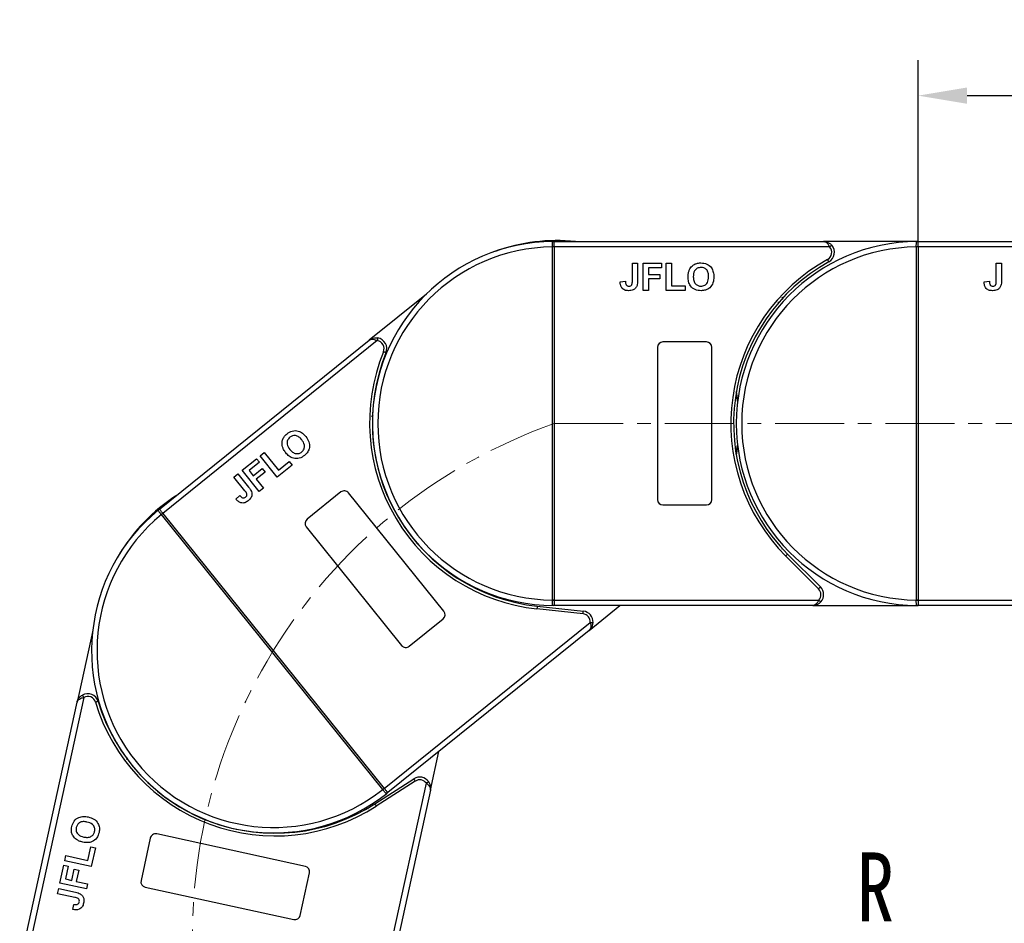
# Model space of a CAD drawing. Header units: millimetres. Extents: x 3152 to 4623, y 378 to 1412.
# Tile 11 of 45: x 3641 to 3822, y 960 to 1126. Entities that reach past the tile are written whole.
import ezdxf

# ---------------------------------------------------------------- set-up
doc = ezdxf.new("R2010")
doc.units = ezdxf.units.MM
doc.linetypes.add('CENTERX2', pattern=[20.32, 12.7, -2.54, 2.54, -2.54])
doc.styles.get("Standard").update_dxf_attribs({"font": '仿宋_GB2312.ttf', "width": 0.8})
doc.styles.add('样式 1', font='仿宋_GB2312.ttf', dxfattribs={"width": 0.8, "height": 6})
doc.dimstyles.new('副本 ISO-45.1', dxfattribs={"dimtxt": 10, "dimasz": 9, "dimexe": 6.5, "dimexo": 0.625, "dimgap": 2.5, "dimtad": 1, "dimdsep": 46, "dimtxsty": 'Standard', "dimcen": 2.5, "dimadec": 0, "dimazin": 0, "dimtfac": 1, "dimtmove": 0, "dimatfit": 3, "dimfxl": 0, "dimarcsym": 0})

# ---------------------------------------------------------------- blocks, each defined once
blk = doc.blocks.new('*D2066')
at = {"color": 0, "lineweight": -2}
for p, q in [((3806.21, 1085.22), (3806.21, 1118.79)), ((3873.21, 1085.57), (3873.21, 1118.79)), ((3815.21, 1112.29), (3864.21, 1112.29))]:
    blk.add_line(p, q, dxfattribs=at)
at = {"color": 0, "lineweight": 9}
for points in [[(3815.21, 1113.79), (3815.21, 1110.79), (3806.21, 1112.29)], [(3864.21, 1113.79), (3864.21, 1110.79), (3873.21, 1112.29)]]:
    blk.add_solid(points, dxfattribs=at)
at = {"layer": 'Defpoints', "color": 0, "lineweight": 9}
for p in [(3873.21, 1112.29), (3806.21, 1084.59), (3873.21, 1084.94)]:
    blk.add_point(p, dxfattribs=at)
at = {"color": 0, "lineweight": 9, "insert": (3839.71, 1119.79), "char_height": 10, "attachment_point": 5}
blk.add_mtext('67', dxfattribs=at)

msp = doc.modelspace()

# ---------------------------------------------------------------- linework, layer by layer
at = {"color": 7, "linetype": 'Continuous', "lineweight": 25}
for p, q in [((3738.856, 1084.443), (3738.856, 1084.446)), ((3739.206, 1084.443), (3738.856, 1084.443)), ((3738.856, 1019.447), (3738.856, 1084.443)), ((3739.206, 1085.325), (3739.206, 1085.445)), ((3739.206, 1085.445), (3788.778, 1085.445)), ((3739.206, 1084.445), (3739.206, 1085.325)), ((3739.206, 1084.445), (3739.206, 1084.443)), ((3789.896, 1084.445), (3739.206, 1084.445)), ((3739.206, 1084.443), (3739.206, 1019.447)), ((3806.206, 1085.445), (3788.778, 1085.445)), ((3805.856, 1084.443), (3805.856, 1084.446)), ((3806.206, 1084.443), (3805.856, 1084.443)), ((3805.856, 1019.447), (3805.856, 1084.443)), ((3806.206, 1085.325), (3806.206, 1085.445)), ((3806.206, 1085.445), (3855.778, 1085.445)), ((3806.206, 1084.445), (3806.206, 1085.325)), ((3806.206, 1084.445), (3806.206, 1084.443)), ((3856.896, 1084.445), (3806.206, 1084.445)), ((3806.206, 1084.443), (3806.206, 1019.447)), ((3753.578, 1081.445), (3754.54, 1081.445)), ((3753.578, 1078.209), (3753.578, 1081.445)), ((3754.54, 1081.445), (3754.54, 1078.293)), ((3755.565, 1076.445), (3755.565, 1081.445)), ((3755.565, 1081.445), (3758.963, 1081.445)), ((3758.963, 1080.612), (3756.527, 1080.612)), ((3756.527, 1080.612), (3756.527, 1079.394)), ((3758.963, 1081.445), (3758.963, 1080.612)), ((3759.796, 1076.445), (3759.796, 1081.445)), ((3759.796, 1081.445), (3760.757, 1081.445)), ((3760.757, 1081.445), (3760.757, 1077.278)), ((3820.578, 1081.445), (3821.54, 1081.445)), ((3820.578, 1078.209), (3820.578, 1081.445)), ((3821.54, 1081.445), (3821.54, 1078.293)), ((3756.527, 1079.394), (3758.642, 1079.394)), ((3758.642, 1079.394), (3758.642, 1078.56)), ((3751.334, 1078.048), (3752.296, 1078.112)), ((3756.527, 1078.56), (3756.527, 1076.445)), ((3758.642, 1078.56), (3756.527, 1078.56)), ((3760.757, 1077.278), (3763.322, 1077.278)), ((3763.322, 1077.278), (3763.322, 1076.445)), ((3818.334, 1078.048), (3819.296, 1078.112)), ((3715.652, 1075.766), (3705.111, 1067.277)), ((3756.527, 1076.445), (3755.565, 1076.445)), ((3763.322, 1076.445), (3759.796, 1076.445)), ((3780.753, 1074.265), (3780.347, 1074.238)), ((3666.504, 1036.184), (3705.111, 1067.277)), ((3706.609, 1067.2), (3667.131, 1035.405)), ((3758.206, 1065.945), (3758.206, 1037.945)), ((3767.206, 1066.945), (3759.206, 1066.945)), ((3768.206, 1037.945), (3768.206, 1065.945)), ((3705.874, 1053.536), (3705.575, 1053.261)), ((3685.048, 1045.983), (3685.797, 1046.587)), ((3688.185, 1042.089), (3685.048, 1045.983)), ((3685.797, 1046.587), (3688.411, 1043.341)), ((3681.753, 1043.33), (3684.399, 1045.461)), ((3684.922, 1044.812), (3683.025, 1043.284)), ((3684.399, 1045.461), (3684.922, 1044.812)), ((3690.931, 1044.301), (3688.185, 1042.089)), ((3688.411, 1043.341), (3690.408, 1044.95)), ((3690.408, 1044.95), (3690.931, 1044.301)), ((3680.206, 1042.083), (3680.955, 1042.686)), ((3680.955, 1042.686), (3682.932, 1040.232)), ((3684.89, 1039.436), (3681.753, 1043.33)), ((3683.025, 1043.284), (3683.789, 1042.335)), ((3683.789, 1042.335), (3685.436, 1043.662)), ((3685.959, 1043.013), (3684.312, 1041.686)), ((3685.436, 1043.662), (3685.959, 1043.013)), ((3682.236, 1039.563), (3680.206, 1042.083)), ((3684.312, 1041.686), (3685.638, 1040.039)), ((3685.638, 1040.039), (3684.89, 1039.436)), ((3699.915, 1039.338), (3693.684, 1034.321)), ((3718.883, 1017.38), (3701.321, 1039.187)), ((3680.589, 1038.03), (3681.298, 1038.683)), ((3759.206, 1036.945), (3767.206, 1036.945)), ((3666.859, 1035.184), (3666.858, 1035.187)), ((3707.627, 984.563), (3666.859, 1035.184)), ((3667.131, 1035.405), (3667.132, 1035.404)), ((3667.132, 1035.404), (3707.9, 984.783)), ((3693.532, 1032.914), (3711.095, 1011.107)), ((3782.165, 1027.903), (3788.209, 1021.859)), ((3787.855, 1021.506), (3781.811, 1027.55)), ((3738.856, 1019.444), (3738.856, 1019.447)), ((3739.206, 1019.447), (3738.856, 1019.447)), ((3739.206, 1019.447), (3739.206, 1019.445)), ((3739.206, 1019.445), (3739.206, 1018.565)), ((3739.206, 1019.445), (3787.913, 1019.445)), ((3805.856, 1019.444), (3805.856, 1019.447)), ((3806.206, 1019.447), (3805.856, 1019.447)), ((3806.206, 1019.447), (3806.206, 1019.445)), ((3806.206, 1019.445), (3806.206, 1018.565)), ((3806.206, 1019.445), (3854.913, 1019.445)), ((3744.498, 1016.901), (3735.999, 1017.817)), ((3736.053, 1018.314), (3744.552, 1017.398)), ((3739.206, 1018.565), (3739.206, 1018.445)), ((3786.794, 1018.445), (3739.206, 1018.445)), ((3745.592, 1013.852), (3751.295, 1018.445)), ((3786.794, 1018.445), (3806.206, 1018.445)), ((3806.206, 1018.565), (3806.206, 1018.445)), ((3853.794, 1018.445), (3806.206, 1018.445)), ((3707.901, 984.781), (3745.835, 1015.332)), ((3712.501, 1010.956), (3718.732, 1015.974)), ((3654.23, 1013.872), (3651.345, 1000.649)), ((3745.592, 1013.852), (3708.528, 984.003)), ((3640.779, 952.217), (3651.345, 1000.649)), ((3652.56, 1001.528), (3641.756, 952.004)), ((3716.383, 984.43), (3717.944, 991.585)), ((3660.558, 990.426), (3660.497, 990.023)), ((3706.155, 981.923), (3713.348, 986.54)), ((3705.262, 938.149), (3715.644, 985.736)), ((3716.383, 984.43), (3706.239, 937.936)), ((3713.618, 986.119), (3706.425, 981.502)), ((3707.629, 984.561), (3707.627, 984.563)), ((3707.9, 984.783), (3707.901, 984.781)), ((3664.822, 975.63), (3663.117, 967.814)), ((3693.369, 970.426), (3666.012, 976.394)), ((3653.352, 971.532), (3653.898, 974.037)), ((3653.898, 974.037), (3654.712, 973.86)), ((3654.712, 973.86), (3653.961, 970.415)), ((3649.076, 971.481), (3649.281, 972.42)), ((3649.281, 972.42), (3653.352, 971.532)), ((3648.174, 967.347), (3648.898, 970.667)), ((3648.898, 970.667), (3649.712, 970.489)), ((3653.961, 970.415), (3649.076, 971.481)), ((3649.712, 970.489), (3649.193, 968.109)), ((3650.383, 967.849), (3650.834, 969.916)), ((3650.834, 969.916), (3651.648, 969.739)), ((3649.193, 968.109), (3650.383, 967.849)), ((3651.648, 969.739), (3651.197, 967.672)), ((3692.427, 961.419), (3694.133, 969.236)), ((3647.75, 965.406), (3647.955, 966.345)), ((3647.955, 966.345), (3651.035, 965.673)), ((3653.059, 966.281), (3648.174, 967.347)), ((3651.197, 967.672), (3653.264, 967.221)), ((3653.264, 967.221), (3653.059, 966.281)), ((3663.881, 966.624), (3691.237, 960.656)), ((3650.912, 964.716), (3647.75, 965.406)), ((3650.592, 962.489), (3650.734, 963.443))]:
    msp.add_line(p, q, dxfattribs=at)
at = {"color": 1, "linetype": 'CENTERX2', "lineweight": 13}
msp.add_line((3739.206, 1051.945), (3979.734, 1051.945), dxfattribs=at)
at = {"color": 7, "linetype": 'Continuous', "lineweight": 25, "flags": 128}
for points in [[(3790.268, 1084.778), (3790.261, 1084.772), (3790.24, 1084.753), (3790.206, 1084.722), (3790.159, 1084.681), (3790.103, 1084.63), (3790.038, 1084.573), (3789.968, 1084.51), (3789.896, 1084.445)], [(3789.746, 1081.695), (3789.741, 1081.703), (3789.728, 1081.728), (3789.705, 1081.769), (3789.675, 1081.823), (3789.638, 1081.889), (3789.597, 1081.965), (3789.551, 1082.047), (3789.504, 1082.132)], [(3706.691, 1067.693), (3706.689, 1067.684), (3706.684, 1067.656), (3706.677, 1067.61), (3706.667, 1067.549), (3706.654, 1067.474), (3706.64, 1067.388), (3706.625, 1067.296), (3706.609, 1067.2)], [(3708.218, 1064.964), (3708.209, 1064.968), (3708.182, 1064.978), (3708.14, 1064.996), (3708.082, 1065.019), (3708.012, 1065.048), (3707.932, 1065.081), (3707.845, 1065.116), (3707.755, 1065.153)], [(3772.706, 1057.754), (3772.925, 1056.311), (3772.958, 1056.045)], [(3772.962, 1056.081), (3772.799, 1057.27), (3772.713, 1057.795)], [(3772.683, 1046.27), (3772.771, 1046.789), (3772.941, 1047.983)], [(3772.958, 1047.845), (3772.925, 1047.578), (3772.706, 1046.135)], [(3666.579, 1036.091), (3666.561, 1036.112), (3666.546, 1036.131), (3666.533, 1036.147), (3666.523, 1036.16), (3666.514, 1036.171), (3666.508, 1036.178), (3666.505, 1036.183), (3666.504, 1036.184)], [(3667.131, 1035.405), (3667.047, 1035.51), (3666.964, 1035.612), (3666.885, 1035.711), (3666.809, 1035.805), (3666.74, 1035.891), (3666.678, 1035.968), (3666.624, 1036.035), (3666.579, 1036.091)], [(3667.132, 1035.404), (3667.127, 1035.4), (3667.111, 1035.387), (3667.086, 1035.367), (3667.052, 1035.34), (3667.011, 1035.306), (3666.964, 1035.268), (3666.913, 1035.227), (3666.859, 1035.184)], [(3782.165, 1027.903), (3782.158, 1027.897), (3782.138, 1027.876), (3782.105, 1027.844), (3782.061, 1027.8), (3782.007, 1027.746), (3781.946, 1027.685), (3781.88, 1027.619), (3781.811, 1027.55)], [(3787.855, 1021.506), (3787.924, 1021.575), (3787.99, 1021.641), (3788.052, 1021.702), (3788.105, 1021.756), (3788.149, 1021.8), (3788.182, 1021.832), (3788.202, 1021.852), (3788.209, 1021.859)], [(3787.913, 1019.445), (3787.985, 1019.38), (3788.055, 1019.317), (3788.12, 1019.26), (3788.176, 1019.209), (3788.222, 1019.168), (3788.257, 1019.137), (3788.278, 1019.118), (3788.285, 1019.112)], [(3736.053, 1018.314), (3736.052, 1018.305), (3736.049, 1018.276), (3736.044, 1018.23), (3736.037, 1018.169), (3736.029, 1018.093), (3736.02, 1018.007), (3736.01, 1017.914), (3735.999, 1017.817)], [(3744.498, 1016.901), (3744.508, 1016.998), (3744.518, 1017.091), (3744.528, 1017.177), (3744.536, 1017.252), (3744.542, 1017.314), (3744.547, 1017.36), (3744.551, 1017.388), (3744.552, 1017.398)], [(3745.835, 1015.332), (3745.933, 1015.327), (3746.026, 1015.322), (3746.113, 1015.317), (3746.188, 1015.314), (3746.25, 1015.31), (3746.296, 1015.308), (3746.325, 1015.306), (3746.334, 1015.306)], [(3652.314, 1001.963), (3652.319, 1001.955), (3652.333, 1001.93), (3652.356, 1001.89), (3652.386, 1001.836), (3652.424, 1001.77), (3652.466, 1001.695), (3652.512, 1001.613), (3652.56, 1001.528)], [(3655.215, 1000.796), (3655.206, 1000.793), (3655.179, 1000.785), (3655.135, 1000.772), (3655.075, 1000.754), (3655.002, 1000.732), (3654.92, 1000.707), (3654.83, 1000.68), (3654.736, 1000.653)], [(3713.618, 986.119), (3713.566, 986.201), (3713.515, 986.28), (3713.468, 986.353), (3713.427, 986.417), (3713.394, 986.469), (3713.369, 986.508), (3713.354, 986.532), (3713.348, 986.54)], [(3707.9, 984.783), (3707.895, 984.779), (3707.879, 984.766), (3707.854, 984.746), (3707.82, 984.719), (3707.779, 984.685), (3707.732, 984.647), (3707.681, 984.606), (3707.627, 984.563)], [(3707.901, 984.781), (3707.985, 984.677), (3708.068, 984.574), (3708.148, 984.476), (3708.223, 984.382), (3708.292, 984.296), (3708.354, 984.219), (3708.408, 984.152), (3708.453, 984.096)], [(3715.644, 985.736), (3715.723, 985.793), (3715.799, 985.848), (3715.869, 985.899), (3715.93, 985.943), (3715.981, 985.98), (3716.018, 986.007), (3716.041, 986.023), (3716.049, 986.029)], [(3708.453, 984.096), (3708.471, 984.074), (3708.486, 984.056), (3708.499, 984.04), (3708.509, 984.026), (3708.518, 984.016), (3708.524, 984.009), (3708.527, 984.004), (3708.528, 984.003)], [(3706.155, 981.923), (3706.16, 981.915), (3706.175, 981.891), (3706.2, 981.852), (3706.234, 981.8), (3706.275, 981.736), (3706.322, 981.663), (3706.372, 981.584), (3706.425, 981.502)]]:
    msp.add_lwpolyline(points, dxfattribs=at)
at = {"color": 7, "linetype": 'Continuous', "lineweight": 25}
for centre, radius, start, end in [((3739.206, 1051.945), 33.5, 90.40019, 269.59981), ((3739.206, 1051.945), 32.5, 90.61704, 269.38296), ((3739.698, 1052.118), 33.5, 84.17005, 109.86885), ((3738.943, 1054.13), 30.316, 89.50338, 90.16488), ((3738.969, 1085.149), 0.295, 36.63906, 89.46206), ((3806.206, 1051.945), 33.5, 90.40019, 269.59981), ((3806.206, 1051.945), 32.5, 90.61704, 269.38296), ((3788.778, 1083.445), 1.5, 298.95502, 41.81031), ((3788.778, 1083.445), 2, 298.95502, 41.81031), ((3805.943, 1054.129), 30.317, 89.50339, 90.16487), ((3805.969, 1085.149), 0.295, 36.6391, 89.46184), ((3806.206, 1051.945), 34.5, 118.95502, 225), ((3806.206, 1051.945), 34, 118.95502, 225), ((3706.366, 1065.72), 1.5, 337.80156, 80.65685), ((3706.366, 1065.72), 2, 337.80156, 80.65685), ((3759.206, 1065.945), 1, 90, 180), ((3767.206, 1065.945), 1, 0, 90), ((3739.698, 1052.118), 34.5, 157.80156, 263.84654), ((3739.698, 1052.118), 34, 157.80156, 263.84654), ((3700.542, 1038.56), 1, 38.84654, 128.84654), ((3687.79, 1010.537), 33.5, 123.01659, 148.71539), ((3759.206, 1037.945), 1, 180, 270), ((3767.206, 1037.945), 1, 270, 0), ((3687.516, 1010.093), 33.5, 129.24672, 308.44635), ((3687.516, 1010.093), 32.5, 129.46358, 308.2295), ((3666.505, 1035.805), 0.295, 75.48604, 128.30954), ((3685.738, 1011.883), 29.992, 128.3454, 129.01407), ((3694.311, 1033.542), 1, 128.84654, 218.84654), ((3786.794, 1020.445), 1.5, 318.18969, 45), ((3786.794, 1020.445), 2, 318.18969, 45), ((3738.944, 1049.622), 30.178, 269.83361, 270.49813), ((3805.944, 1049.623), 30.179, 269.83361, 270.49813), ((3718.105, 1016.752), 1, 308.84654, 38.84654), ((3738.969, 1018.741), 0.295, 270.53837, 323.35979), ((3744.337, 1015.409), 2, 357.03622, 83.84654), ((3805.969, 1018.741), 0.295, 270.53859, 323.35975), ((3744.337, 1015.409), 1.5, 357.03622, 83.84654), ((3711.874, 1011.735), 1, 218.84654, 308.84654), ((3653.299, 1000.223), 2, 16.6481, 119.50339), ((3653.299, 1000.223), 1.5, 16.6481, 119.50339), ((3687.79, 1010.537), 34.5, 196.6481, 302.69308), ((3687.79, 1010.537), 34, 196.6481, 302.69308), ((3714.429, 984.857), 2, 35.88276, 122.69308), ((3714.429, 984.857), 1.5, 35.88276, 122.69308), ((3688.826, 1008.049), 30.087, 308.6793, 309.34584), ((3708.159, 984.085), 0.295, 309.38501, 2.20652), ((3665.799, 975.417), 1, 77.69308, 167.69308), ((3693.156, 969.449), 1, 347.69308, 77.69308), ((3664.094, 967.601), 1, 167.69308, 257.69308), ((3691.45, 961.633), 1, 257.69308, 347.69308)]:
    msp.add_arc(centre, radius, start, end, dxfattribs=at)
at = {"color": 1, "linetype": 'CENTERX2', "lineweight": 13}
msp.add_arc((3772.64, 957.654), 100.043, 109.5235, 265.18185, dxfattribs=at)
at = {"color": 7, "linetype": 'Continuous', "lineweight": 25}
for points, knots in [([(3738.856, 1084.446), (3738.856, 1084.46), (3738.856, 1084.586), (3738.855, 1084.824), (3738.856, 1085.115), (3738.872, 1085.327), (3738.904, 1085.431), (3738.953, 1085.44), (3738.972, 1085.444)], [0, 0, 0, 0, 0.0272191, 0.2407851, 0.4543143, 0.6666327, 0.8727615, 1, 1, 1, 1]), ([(3738.972, 1085.444), (3738.984, 1085.444), (3739.052, 1085.445), (3739.136, 1085.445), (3739.205, 1085.445), (3739.206, 1085.445)], [0, 0, 0, 0, 0.17434888, 0.98787989, 1, 1, 1, 1]), ([(3788.778, 1085.445), (3788.779, 1085.445), (3788.782, 1085.445), (3788.788, 1085.445), (3788.796, 1085.445), (3788.81, 1085.444), (3788.833, 1085.443), (3788.859, 1085.441), (3788.904, 1085.435), (3788.984, 1085.419), (3789.149, 1085.362), (3789.304, 1085.262), (3789.512, 1085.073), (3789.703, 1084.838), (3789.838, 1084.563), (3789.896, 1084.445)], [0, 0, 0, 0, 0.0040826, 0.0053131, 0.0138351, 0.0235037, 0.0399467, 0.0679592, 0.0859126, 0.1471897, 0.2568406, 0.4847202, 0.5267014, 0.7953706, 1, 1, 1, 1]), ([(3788.778, 1085.445), (3788.78, 1085.445), (3788.791, 1085.445), (3788.83, 1085.445), (3788.875, 1085.443), (3789.133, 1085.426), (3789.529, 1085.33), (3789.983, 1085.067), (3790.189, 1084.858), (3790.268, 1084.778)], [0, 0, 0, 0, 0.0050913, 0.020368, 0.0708107, 0.0890883, 0.5003118, 0.8092256, 1, 1, 1, 1]), ([(3805.856, 1084.446), (3805.856, 1084.46), (3805.856, 1084.586), (3805.855, 1084.824), (3805.856, 1085.115), (3805.872, 1085.327), (3805.904, 1085.431), (3805.953, 1085.44), (3805.972, 1085.444)], [0, 0, 0, 0, 0.0272191, 0.240785, 0.4543142, 0.6666325, 0.872761, 1, 1, 1, 1]), ([(3805.972, 1085.444), (3805.984, 1085.444), (3806.052, 1085.445), (3806.136, 1085.445), (3806.205, 1085.445), (3806.206, 1085.445)], [0, 0, 0, 0, 0.17434571, 0.98787726, 1, 1, 1, 1]), ([(3764.058, 1080.186), (3764.206, 1080.452), (3764.47, 1080.927), (3764.939, 1081.195), (3765.145, 1081.313)], [0, 0, 0, 0, 0.5599552, 1, 1, 1, 1]), ([(3766.211, 1080.676), (3765.973, 1080.648), (3765.498, 1080.594), (3764.863, 1079.944), (3764.822, 1079.326), (3764.796, 1078.948)], [0, 0, 0, 0, 0.2802774, 0.5598774, 1, 1, 1, 1]), ([(3765.145, 1081.313), (3765.337, 1081.378), (3765.679, 1081.494), (3766.04, 1081.504), (3766.199, 1081.509)], [0, 0, 0, 0, 0.5595645, 1, 1, 1, 1]), ([(3766.199, 1081.509), (3766.572, 1081.474), (3767.315, 1081.403), (3768.143, 1080.696), (3768.531, 1079.811), (3768.562, 1079.229), (3768.578, 1078.938)], [0, 0, 0, 0, 0.2798306, 0.5586696, 0.7790055, 1, 1, 1, 1]), ([(3767.616, 1078.962), (3767.606, 1079.197), (3767.586, 1079.666), (3767.283, 1080.273), (3766.767, 1080.629), (3766.397, 1080.66), (3766.211, 1080.676)], [0, 0, 0, 0, 0.28108766, 0.5600131, 0.77969138, 1, 1, 1, 1]), ([(3763.834, 1078.915), (3763.841, 1079.159), (3763.853, 1079.594), (3763.995, 1080.005), (3764.058, 1080.186)], [0, 0, 0, 0, 0.5601714, 1, 1, 1, 1]), ([(3766.213, 1076.381), (3765.843, 1076.414), (3765.105, 1076.481), (3764.277, 1077.173), (3763.882, 1078.048), (3763.85, 1078.626), (3763.834, 1078.915)], [0, 0, 0, 0, 0.2799425, 0.558704, 0.7790449, 1, 1, 1, 1]), ([(3764.796, 1078.948), (3764.807, 1078.711), (3764.83, 1078.24), (3765.144, 1077.637), (3765.654, 1077.27), (3766.025, 1077.233), (3766.211, 1077.214)], [0, 0, 0, 0, 0.28101969, 0.56011627, 0.77993893, 1, 1, 1, 1]), ([(3766.211, 1077.214), (3766.449, 1077.245), (3766.924, 1077.306), (3767.547, 1077.967), (3767.59, 1078.584), (3767.616, 1078.962)], [0, 0, 0, 0, 0.2799906, 0.5597682, 1, 1, 1, 1]), ([(3768.578, 1078.938), (3768.553, 1078.568), (3768.504, 1077.831), (3767.922, 1076.935), (3767.083, 1076.444), (3766.503, 1076.402), (3766.213, 1076.381)], [0, 0, 0, 0, 0.2805515, 0.5594881, 0.7794341, 1, 1, 1, 1]), ([(3752.879, 1076.381), (3752.635, 1076.399), (3752.149, 1076.435), (3751.593, 1076.888), (3751.364, 1077.478), (3751.344, 1077.857), (3751.334, 1078.048)], [0, 0, 0, 0, 0.2802459, 0.5584164, 0.7788269, 1, 1, 1, 1]), ([(3752.296, 1078.112), (3752.301, 1077.991), (3752.311, 1077.776), (3752.391, 1077.577), (3752.426, 1077.49)], [0, 0, 0, 0, 0.5610215, 1, 1, 1, 1]), ([(3752.426, 1077.49), (3752.46, 1077.443), (3752.527, 1077.35), (3752.703, 1077.236), (3752.851, 1077.223), (3752.941, 1077.214)], [0, 0, 0, 0, 0.2806728, 0.5608434, 1, 1, 1, 1]), ([(3754.43, 1077.342), (3754.352, 1077.176), (3754.195, 1076.843), (3753.644, 1076.441), (3753.169, 1076.404), (3752.879, 1076.381)], [0, 0, 0, 0, 0.2801213, 0.5603541, 1, 1, 1, 1]), ([(3752.941, 1077.214), (3753.057, 1077.222), (3753.231, 1077.234), (3753.423, 1077.372), (3753.581, 1077.684), (3753.579, 1077.976), (3753.578, 1078.209)], [0, 0, 0, 0, 0.2493963, 0.3744263, 0.4994532, 1, 1, 1, 1]), ([(3754.54, 1078.293), (3754.538, 1078.113), (3754.536, 1077.792), (3754.463, 1077.48), (3754.43, 1077.342)], [0, 0, 0, 0, 0.56029539, 1, 1, 1, 1]), ([(3819.879, 1076.381), (3819.635, 1076.399), (3819.149, 1076.435), (3818.593, 1076.888), (3818.364, 1077.478), (3818.344, 1077.857), (3818.334, 1078.048)], [0, 0, 0, 0, 0.2802458, 0.5584161, 0.778827, 1, 1, 1, 1]), ([(3819.296, 1078.112), (3819.301, 1077.991), (3819.311, 1077.776), (3819.391, 1077.577), (3819.426, 1077.49)], [0, 0, 0, 0, 0.5610217, 1, 1, 1, 1]), ([(3819.426, 1077.49), (3819.46, 1077.443), (3819.527, 1077.35), (3819.703, 1077.236), (3819.851, 1077.223), (3819.941, 1077.214)], [0, 0, 0, 0, 0.2806707, 0.5608437, 1, 1, 1, 1]), ([(3821.43, 1077.342), (3821.352, 1077.176), (3821.195, 1076.843), (3820.644, 1076.441), (3820.169, 1076.404), (3819.879, 1076.381)], [0, 0, 0, 0, 0.28012186, 0.56035483, 1, 1, 1, 1]), ([(3819.941, 1077.214), (3820.057, 1077.222), (3820.231, 1077.234), (3820.423, 1077.372), (3820.581, 1077.684), (3820.579, 1077.976), (3820.578, 1078.209)], [0, 0, 0, 0, 0.2493962, 0.3744262, 0.4994537, 1, 1, 1, 1]), ([(3821.54, 1078.293), (3821.538, 1078.113), (3821.536, 1077.792), (3821.463, 1077.48), (3821.43, 1077.342)], [0, 0, 0, 0, 0.5602953, 1, 1, 1, 1]), ([(3781.348, 1074.798), (3781.29, 1074.861), (3781.174, 1074.987), (3781.134, 1075.143), (3781.114, 1075.221)], [0, 0, 0, 0, 0.5004192, 1, 1, 1, 1]), ([(3705.111, 1067.277), (3705.114, 1067.279), (3705.122, 1067.286), (3705.152, 1067.309), (3705.188, 1067.337), (3705.4, 1067.485), (3705.769, 1067.659), (3706.287, 1067.739), (3706.579, 1067.706), (3706.691, 1067.693)], [0, 0, 0, 0, 0.0050921, 0.0203676, 0.0708092, 0.0890894, 0.5003114, 0.8092274, 1, 1, 1, 1]), ([(3705.111, 1067.277), (3705.113, 1067.278), (3705.114, 1067.28), (3705.119, 1067.283), (3705.125, 1067.288), (3705.137, 1067.297), (3705.156, 1067.31), (3705.178, 1067.325), (3705.216, 1067.349), (3705.288, 1067.386), (3705.453, 1067.446), (3705.636, 1067.465), (3705.916, 1067.448), (3706.213, 1067.385), (3706.49, 1067.255), (3706.609, 1067.2)], [0, 0, 0, 0, 0.00408155, 0.00531343, 0.0138349, 0.02350295, 0.03994634, 0.06795868, 0.08591146, 0.14718959, 0.25684129, 0.48472048, 0.52670108, 0.79537119, 1, 1, 1, 1]), ([(3689.298, 1049.236), (3689.406, 1049.407), (3689.6, 1049.712), (3689.874, 1049.946), (3689.995, 1050.05)], [0, 0, 0, 0, 0.5595653, 1, 1, 1, 1]), ([(3689.995, 1050.05), (3690.308, 1050.256), (3690.931, 1050.667), (3692.019, 1050.636), (3692.876, 1050.19), (3693.266, 1049.756), (3693.461, 1049.539)], [0, 0, 0, 0, 0.2798309, 0.5586689, 0.7790047, 1, 1, 1, 1]), ([(3692.697, 1048.955), (3692.541, 1049.132), (3692.231, 1049.484), (3691.615, 1049.767), (3690.989, 1049.72), (3690.681, 1049.512), (3690.527, 1049.408)], [0, 0, 0, 0, 0.2810866, 0.560013, 0.7796901, 1, 1, 1, 1]), ([(3689.157, 1047.676), (3689.106, 1047.976), (3689.013, 1048.512), (3689.211, 1049.015), (3689.298, 1049.236)], [0, 0, 0, 0, 0.5599554, 1, 1, 1, 1]), ([(3690.527, 1049.408), (3690.359, 1049.238), (3690.024, 1048.897), (3689.937, 1047.993), (3690.292, 1047.485), (3690.509, 1047.175)], [0, 0, 0, 0, 0.2802778, 0.5598768, 1, 1, 1, 1]), ([(3692.699, 1046.712), (3692.864, 1046.885), (3693.196, 1047.231), (3693.267, 1048.137), (3692.913, 1048.644), (3692.697, 1048.955)], [0, 0, 0, 0, 0.279991, 0.5597684, 1, 1, 1, 1]), ([(3693.461, 1049.539), (3693.673, 1049.236), (3694.097, 1048.631), (3694.206, 1047.567), (3693.861, 1046.659), (3693.436, 1046.263), (3693.223, 1046.065)], [0, 0, 0, 0, 0.2805512, 0.5594884, 0.7794343, 1, 1, 1, 1]), ([(3689.781, 1046.546), (3689.633, 1046.74), (3689.369, 1047.087), (3689.222, 1047.496), (3689.157, 1047.676)], [0, 0, 0, 0, 0.5601704, 1, 1, 1, 1]), ([(3693.223, 1046.065), (3692.914, 1045.859), (3692.297, 1045.448), (3691.218, 1045.467), (3690.362, 1045.901), (3689.974, 1046.331), (3689.781, 1046.546)], [0, 0, 0, 0, 0.2799429, 0.5587037, 0.7790441, 1, 1, 1, 1]), ([(3690.509, 1047.175), (3690.666, 1046.998), (3690.98, 1046.645), (3691.602, 1046.372), (3692.229, 1046.406), (3692.542, 1046.61), (3692.699, 1046.712)], [0, 0, 0, 0, 0.2810209, 0.5601169, 0.7799407, 1, 1, 1, 1]), ([(3682.363, 1038.389), (3682.449, 1038.468), (3682.577, 1038.586), (3682.64, 1038.814), (3682.567, 1039.156), (3682.383, 1039.382), (3682.236, 1039.563)], [0, 0, 0, 0, 0.2493952, 0.3744251, 0.4994533, 1, 1, 1, 1]), ([(3683.443, 1039.423), (3683.486, 1039.244), (3683.573, 1038.886), (3683.396, 1038.227), (3683.049, 1037.9), (3682.838, 1037.701)], [0, 0, 0, 0, 0.2801217, 0.560355, 1, 1, 1, 1]), ([(3682.932, 1040.232), (3683.044, 1040.091), (3683.244, 1039.839), (3683.382, 1039.55), (3683.443, 1039.423)], [0, 0, 0, 0, 0.56029654, 1, 1, 1, 1]), ([(3682.838, 1037.701), (3682.636, 1037.562), (3682.235, 1037.285), (3681.518, 1037.289), (3680.969, 1037.605), (3680.716, 1037.888), (3680.589, 1038.03)], [0, 0, 0, 0, 0.2802468, 0.5584164, 0.7788282, 1, 1, 1, 1]), ([(3681.298, 1038.683), (3681.378, 1038.593), (3681.52, 1038.431), (3681.707, 1038.326), (3681.79, 1038.28)], [0, 0, 0, 0, 0.5610141, 1, 1, 1, 1]), ([(3681.79, 1038.28), (3681.845, 1038.265), (3681.955, 1038.235), (3682.164, 1038.257), (3682.288, 1038.339), (3682.363, 1038.389)], [0, 0, 0, 0, 0.2806715, 0.5608405, 1, 1, 1, 1]), ([(3666.858, 1035.187), (3666.849, 1035.198), (3666.769, 1035.296), (3666.619, 1035.48), (3666.438, 1035.708), (3666.317, 1035.883), (3666.277, 1035.983), (3666.31, 1036.022), (3666.322, 1036.037)], [0, 0, 0, 0, 0.0272175, 0.2407827, 0.4543125, 0.6666316, 0.8727603, 1, 1, 1, 1]), ([(3666.322, 1036.037), (3666.331, 1036.044), (3666.384, 1036.087), (3666.449, 1036.14), (3666.503, 1036.184), (3666.504, 1036.184)], [0, 0, 0, 0, 0.1743454, 0.9878808, 1, 1, 1, 1]), ([(3738.972, 1018.446), (3738.961, 1018.447), (3738.925, 1018.451), (3738.888, 1018.501), (3738.864, 1018.635), (3738.855, 1018.864), (3738.855, 1019.148), (3738.856, 1019.351), (3738.856, 1019.444)], [0, 0, 0, 0, 0.0734461, 0.2244877, 0.4109986, 0.6135413, 0.8237441, 1, 1, 1, 1]), ([(3787.913, 1019.445), (3787.854, 1019.326), (3787.72, 1019.052), (3787.528, 1018.817), (3787.321, 1018.628), (3787.166, 1018.528), (3787, 1018.471), (3786.921, 1018.455), (3786.876, 1018.449), (3786.85, 1018.447), (3786.827, 1018.446), (3786.812, 1018.445), (3786.804, 1018.445), (3786.798, 1018.445), (3786.796, 1018.445), (3786.794, 1018.445)], [0, 0, 0, 0, 0.2046294, 0.4732993, 0.51528, 0.7431595, 0.8528103, 0.9140875, 0.9320409, 0.9600534, 0.9764963, 0.9861649, 0.9946869, 0.9959174, 1, 1, 1, 1]), ([(3786.794, 1018.445), (3786.797, 1018.445), (3786.808, 1018.445), (3786.846, 1018.445), (3786.892, 1018.447), (3787.15, 1018.464), (3787.546, 1018.56), (3787.999, 1018.823), (3788.206, 1019.032), (3788.285, 1019.112)], [0, 0, 0, 0, 0.0050913, 0.0203681, 0.0708108, 0.0890884, 0.5003128, 0.8092268, 1, 1, 1, 1]), ([(3805.972, 1018.446), (3805.961, 1018.447), (3805.925, 1018.451), (3805.888, 1018.501), (3805.864, 1018.635), (3805.855, 1018.864), (3805.855, 1019.148), (3805.856, 1019.351), (3805.856, 1019.444)], [0, 0, 0, 0, 0.07344655, 0.22448779, 0.41099877, 0.61354147, 0.82374412, 1, 1, 1, 1]), ([(3739.206, 1018.445), (3739.205, 1018.445), (3739.136, 1018.445), (3739.052, 1018.445), (3738.984, 1018.446), (3738.972, 1018.446)], [0, 0, 0, 0, 0.0121201, 0.8256511, 1, 1, 1, 1]), ([(3806.206, 1018.445), (3806.205, 1018.445), (3806.136, 1018.445), (3806.052, 1018.445), (3805.984, 1018.446), (3805.972, 1018.446)], [0, 0, 0, 0, 0.01212274, 0.8256543, 1, 1, 1, 1]), ([(3745.835, 1015.332), (3745.864, 1015.203), (3745.931, 1014.905), (3745.93, 1014.602), (3745.887, 1014.324), (3745.829, 1014.149), (3745.736, 1014.001), (3745.684, 1013.939), (3745.652, 1013.906), (3745.634, 1013.888), (3745.617, 1013.873), (3745.605, 1013.863), (3745.599, 1013.858), (3745.595, 1013.854), (3745.593, 1013.853), (3745.592, 1013.852)], [0, 0, 0, 0, 0.2046286, 0.4732994, 0.5152803, 0.7431596, 0.8528099, 0.9140872, 0.9320409, 0.9600537, 0.9764964, 0.9861643, 0.9946871, 0.9959178, 1, 1, 1, 1]), ([(3745.592, 1013.852), (3745.594, 1013.853), (3745.602, 1013.86), (3745.632, 1013.885), (3745.666, 1013.914), (3745.857, 1014.089), (3746.104, 1014.413), (3746.293, 1014.902), (3746.323, 1015.194), (3746.334, 1015.306)], [0, 0, 0, 0, 0.0050922, 0.02036816, 0.07081089, 0.08908952, 0.50031269, 0.80922543, 1, 1, 1, 1]), ([(3651.345, 1000.649), (3651.346, 1000.652), (3651.348, 1000.662), (3651.357, 1000.7), (3651.368, 1000.744), (3651.439, 1000.992), (3651.618, 1001.359), (3651.971, 1001.746), (3652.219, 1001.903), (3652.314, 1001.963)], [0, 0, 0, 0, 0.0050919, 0.0203688, 0.0708118, 0.089089, 0.5003129, 0.8092216, 1, 1, 1, 1]), ([(3651.345, 1000.649), (3651.345, 1000.651), (3651.346, 1000.653), (3651.347, 1000.659), (3651.349, 1000.667), (3651.353, 1000.681), (3651.359, 1000.703), (3651.367, 1000.728), (3651.382, 1000.771), (3651.414, 1000.845), (3651.505, 1000.995), (3651.636, 1001.124), (3651.865, 1001.287), (3652.136, 1001.424), (3652.432, 1001.497), (3652.56, 1001.528)], [0, 0, 0, 0, 0.00408289, 0.00531239, 0.01383526, 0.02350366, 0.03994649, 0.06795921, 0.08591345, 0.14718919, 0.25684146, 0.48472029, 0.52670071, 0.79537024, 1, 1, 1, 1]), ([(3708.346, 983.856), (3708.336, 983.85), (3708.306, 983.831), (3708.246, 983.847), (3708.142, 983.936), (3707.992, 984.109), (3707.814, 984.33), (3707.687, 984.489), (3707.629, 984.561)], [0, 0, 0, 0, 0.0734462, 0.2244877, 0.4109987, 0.6135403, 0.823745, 1, 1, 1, 1]), ([(3715.644, 985.736), (3715.747, 985.654), (3715.986, 985.464), (3716.176, 985.227), (3716.316, 984.984), (3716.381, 984.811), (3716.401, 984.637), (3716.4, 984.556), (3716.396, 984.511), (3716.393, 984.485), (3716.389, 984.462), (3716.386, 984.448), (3716.385, 984.44), (3716.383, 984.434), (3716.383, 984.432), (3716.383, 984.43)], [0, 0, 0, 0, 0.2046296, 0.4732996, 0.5152801, 0.7431603, 0.8528104, 0.9140876, 0.9320418, 0.9600543, 0.976497, 0.9861648, 0.9946875, 0.9959179, 1, 1, 1, 1]), ([(3716.383, 984.43), (3716.383, 984.433), (3716.386, 984.444), (3716.393, 984.481), (3716.401, 984.526), (3716.44, 984.782), (3716.43, 985.189), (3716.27, 985.688), (3716.11, 985.935), (3716.049, 986.029)], [0, 0, 0, 0, 0.0050908, 0.0203681, 0.0708098, 0.0890867, 0.5003113, 0.8092267, 1, 1, 1, 1]), ([(3708.528, 984.003), (3708.528, 984.002), (3708.474, 983.959), (3708.408, 983.906), (3708.355, 983.864), (3708.346, 983.856)], [0, 0, 0, 0, 0.0121207, 0.8256555, 1, 1, 1, 1]), ([(3650.378, 977.75), (3650.492, 978.107), (3650.72, 978.818), (3651.587, 979.476), (3652.534, 979.667), (3653.109, 979.573), (3653.397, 979.527)], [0, 0, 0, 0, 0.279829, 0.5586687, 0.7790048, 1, 1, 1, 1]), ([(3653.397, 979.527), (3653.753, 979.424), (3654.463, 979.219), (3655.214, 978.458), (3655.515, 977.534), (3655.433, 976.959), (3655.391, 976.671)], [0, 0, 0, 0, 0.2805499, 0.5594873, 0.7794332, 1, 1, 1, 1]), ([(3650.345, 976.679), (3650.322, 976.88), (3650.282, 977.239), (3650.349, 977.594), (3650.378, 977.75)], [0, 0, 0, 0, 0.5595645, 1, 1, 1, 1]), ([(3651.195, 977.585), (3651.171, 977.346), (3651.123, 976.87), (3651.622, 976.112), (3652.217, 975.939), (3652.581, 975.834)], [0, 0, 0, 0, 0.2802809, 0.5598787, 1, 1, 1, 1]), ([(3653.169, 978.592), (3652.936, 978.632), (3652.474, 978.713), (3651.816, 978.546), (3651.359, 978.117), (3651.249, 977.762), (3651.195, 977.585)], [0, 0, 0, 0, 0.2810909, 0.5600156, 0.7796959, 1, 1, 1, 1]), ([(3654.577, 976.847), (3654.597, 977.086), (3654.639, 977.563), (3654.126, 978.312), (3653.532, 978.486), (3653.169, 978.592)], [0, 0, 0, 0, 0.27999, 0.5597679, 1, 1, 1, 1]), ([(3651.214, 975.376), (3650.986, 975.577), (3650.578, 975.936), (3650.416, 976.452), (3650.345, 976.679)], [0, 0, 0, 0, 0.5599579, 1, 1, 1, 1]), ([(3652.408, 974.887), (3652.172, 974.946), (3651.749, 975.05), (3651.377, 975.277), (3651.214, 975.376)], [0, 0, 0, 0, 0.5601747, 1, 1, 1, 1]), ([(3655.391, 976.671), (3655.28, 976.317), (3655.057, 975.61), (3654.204, 974.948), (3653.265, 974.749), (3652.694, 974.841), (3652.408, 974.887)], [0, 0, 0, 0, 0.27994194, 0.55870502, 0.77904525, 1, 1, 1, 1]), ([(3652.581, 975.834), (3652.815, 975.794), (3653.281, 975.716), (3653.936, 975.894), (3654.403, 976.314), (3654.519, 976.669), (3654.577, 976.847)], [0, 0, 0, 0, 0.281019, 0.5601196, 0.7799389, 1, 1, 1, 1]), ([(3651.748, 963.881), (3651.765, 963.997), (3651.791, 964.169), (3651.696, 964.386), (3651.425, 964.607), (3651.14, 964.668), (3650.912, 964.716)], [0, 0, 0, 0, 0.2494006, 0.3744292, 0.4994572, 1, 1, 1, 1]), ([(3651.035, 965.673), (3651.21, 965.634), (3651.524, 965.563), (3651.813, 965.425), (3651.94, 965.364)], [0, 0, 0, 0, 0.5602903, 1, 1, 1, 1]), ([(3651.94, 965.364), (3652.086, 965.252), (3652.378, 965.028), (3652.653, 964.403), (3652.589, 963.931), (3652.549, 963.643)], [0, 0, 0, 0, 0.2801219, 0.5603555, 1, 1, 1, 1]), ([(3652.549, 963.643), (3652.479, 963.409), (3652.34, 962.942), (3651.779, 962.495), (3651.154, 962.397), (3650.779, 962.458), (3650.592, 962.489)], [0, 0, 0, 0, 0.2802445, 0.5584155, 0.7788285, 1, 1, 1, 1]), ([(3650.734, 963.443), (3650.853, 963.422), (3651.065, 963.386), (3651.276, 963.421), (3651.369, 963.437)], [0, 0, 0, 0, 0.5610261, 1, 1, 1, 1]), ([(3651.369, 963.437), (3651.422, 963.46), (3651.527, 963.506), (3651.676, 963.654), (3651.721, 963.795), (3651.748, 963.881)], [0, 0, 0, 0, 0.280662, 0.5608403, 1, 1, 1, 1])]:
    msp.add_open_spline(points, degree=3, knots=knots, dxfattribs=at)
at = {"color": 8, "linetype": 'Continuous', "lineweight": 25}
for points, knots in [([(3781.127, 1028.991), (3781.123, 1028.981), (3781.098, 1028.933), (3781.097, 1028.881), (3781.097, 1028.839)], [0, 0, 0, 0, 0.1926094, 1, 1, 1, 1]), ([(3704.871, 981.141), (3704.879, 981.135), (3704.921, 981.101), (3704.972, 981.089), (3705.013, 981.079)], [0, 0, 0, 0, 0.1926074, 1, 1, 1, 1])]:
    msp.add_open_spline(points, degree=3, knots=knots, dxfattribs=at)

# ---------------------------------------------------------------- texts
at = {"color": 5, "lineweight": 9, "ltscale": 10, "insert": (3801.77, 973.005), "char_height": 12.675, "attachment_point": 3, "style": '样式 1'}
msp.add_mtext_dynamic_manual_height_columns('R', width=7.42965, gutter_width=12.5, heights=[3.963], dxfattribs=at)

# ---------------------------------------------------------------- dimensions: what is measured, and where the dimension line sits
at = {"color": 5, "lineweight": 9}
dim = msp.add_linear_dim(base=(3873.206, 1112.292), p1=(3806.206, 1084.59), p2=(3873.206, 1084.945), dimstyle='副本 ISO-45.1', dxfattribs=at)
dim.commit()
dim.dimension.update_dxf_attribs({"geometry": '*D2066', "text_midpoint": (3839.706, 1119.792)})

doc.saveas('drawing.dxf')
